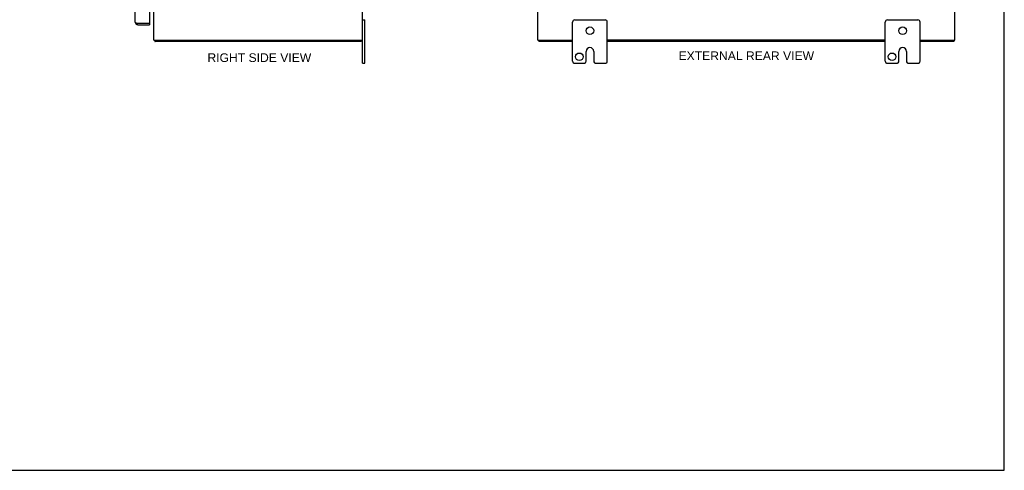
# Model space of a CAD drawing. Header units: inches. Extents: x 0 to 113, y 0 to 73.
# Tile 6 of 8: x 57 to 113, y 0 to 26. Entities that reach past the tile are written whole.
import ezdxf

# ---------------------------------------------------------------- set-up
doc = ezdxf.new("R2010")
doc.units = ezdxf.units.IN
doc.header["$LTSCALE"] = 6.233333
doc.header["$MEASUREMENT"] = 0
doc.layers.get('0').update_dxf_attribs({"linetype": 'CONTINUOUS'})
doc.layers.add('DIMENSIONS', color=7, linetype='CONTINUOUS')
doc.layers.add('DOOR_ASSEMBLY', color=7, linetype='CONTINUOUS')
doc.styles.get("Standard").update_dxf_attribs({"font": 'arial.ttf'})

msp = doc.modelspace()

# ---------------------------------------------------------------- linework, layer by layer
at = {"color": 7, "linetype": 'Continuous'}
for p, q in [((113.333, 0), (113.333, 73.333)), ((76.391, 25.917), (76.526, 25.917)), ((76.526, 23.417), (76.526, 25.917)), ((88.485, 23.542), (88.485, 25.792)), ((88.61, 25.917), (90.36, 25.917)), ((90.485, 23.542), (90.485, 25.792)), ((106.485, 23.542), (106.485, 25.792)), ((106.61, 25.917), (108.36, 25.917)), ((108.485, 23.542), (108.485, 25.792)), ((76.328, 24.742), (76.328, 24.667)), ((86.548, 24.742), (86.548, 24.667)), ((110.422, 24.742), (110.422, 24.667)), ((89.266, 23.542), (89.266, 24.105)), ((89.704, 24.105), (89.704, 23.542)), ((107.266, 23.542), (107.266, 24.105)), ((107.704, 24.105), (107.704, 23.542)), ((76.391, 23.417), (76.526, 23.417)), ((88.61, 23.417), (89.141, 23.417)), ((89.829, 23.417), (90.36, 23.417)), ((106.61, 23.417), (107.141, 23.417)), ((107.829, 23.417), (108.36, 23.417)), ((0, 0), (113.333, 0))]:
    msp.add_line(p, q, dxfattribs=at)
at = {"color": 3, "linetype": 'Continuous'}
for p, q in [((76.391, 23.417), (76.391, 49.917)), ((86.485, 24.742), (86.485, 48.592)), ((110.485, 24.742), (110.485, 48.592)), ((64.391, 24.742), (64.391, 29.185)), ((64.391, 24.742), (76.391, 24.742)), ((64.442, 24.69), (64.444, 24.683)), ((76.328, 24.667), (64.454, 24.667)), ((86.485, 24.742), (88.485, 24.742)), ((88.485, 24.667), (86.548, 24.667)), ((106.485, 24.742), (90.485, 24.742)), ((106.485, 24.667), (90.485, 24.667)), ((108.485, 24.742), (110.485, 24.742)), ((110.422, 24.667), (108.485, 24.667))]:
    msp.add_line(p, q, dxfattribs=at)
for points in [[(64.433, 24.71), (64.434, 24.709), (64.435, 24.708), (64.436, 24.706), (64.437, 24.704), (64.438, 24.702), (64.439, 24.7), (64.44, 24.698), (64.441, 24.695), (64.441, 24.693), (64.442, 24.69)], [(64.444, 24.683), (64.445, 24.681), (64.445, 24.679), (64.446, 24.678), (64.446, 24.676), (64.447, 24.674), (64.448, 24.673), (64.448, 24.671), (64.449, 24.67), (64.45, 24.669), (64.45, 24.669), (64.451, 24.668), (64.452, 24.668), (64.453, 24.667), (64.453, 24.667), (64.454, 24.667)]]:
    msp.add_lwpolyline(points, dxfattribs=at)
at = {"color": 7, "linetype": 'Continuous'}
for centre in [(89.485, 25.292), (107.485, 25.292), (88.876, 23.792), (106.876, 23.792)]:
    msp.add_circle(centre, 0.219, dxfattribs=at)
for centre, radius, start, end in [((88.61, 25.792), 0.125, 90, 180), ((90.36, 25.792), 0.125, 0, 90), ((106.61, 25.792), 0.125, 90, 180), ((108.36, 25.792), 0.125, 0, 90), ((89.485, 24.105), 0.219, 0, 180), ((107.485, 24.105), 0.219, 0, 180), ((88.61, 23.542), 0.125, 180, 270), ((89.141, 23.542), 0.125, 270.0001, 360), ((89.829, 23.542), 0.125, 180, 269.9999), ((90.36, 23.542), 0.125, 270, 360), ((106.61, 23.542), 0.125, 180, 270), ((107.141, 23.542), 0.125, 270.0001, 360), ((107.829, 23.542), 0.125, 180, 269.9999), ((108.36, 23.542), 0.125, 270, 360)]:
    msp.add_arc(centre, radius, start, end, dxfattribs=at)
at = {"color": 3, "linetype": 'Continuous'}
msp.add_arc((64.536, 24.812), 0.145, 208.8685, 224.6014, dxfattribs=at)
at = {"layer": 'DOOR_ASSEMBLY', "color": 3, "linetype": 'Continuous'}
for p, q in [((63.318, 25.781), (63.318, 47.553)), ((64.143, 29.051), (64.143, 25.726)), ((64.128, 25.711), (63.463, 25.711)), ((63.463, 25.636), (64.143, 25.636))]:
    msp.add_line(p, q, dxfattribs=at)
at = {"layer": 'DOOR_ASSEMBLY', "color": 7, "linetype": 'Continuous'}
for p, q in [((64.128, 25.711), (64.143, 25.711)), ((64.143, 25.711), (64.143, 25.636))]:
    msp.add_line(p, q, dxfattribs=at)
at = {"layer": 'DOOR_ASSEMBLY', "color": 3, "linetype": 'Continuous'}
for points in [[(63.318, 25.781), (63.319, 25.778), (63.319, 25.776), (63.32, 25.773), (63.322, 25.771), (63.324, 25.768), (63.326, 25.766), (63.329, 25.763), (63.333, 25.761), (63.336, 25.758), (63.341, 25.756), (63.345, 25.753), (63.35, 25.751), (63.355, 25.748), (63.361, 25.746), (63.367, 25.743), (63.373, 25.741), (63.379, 25.738), (63.386, 25.736), (63.393, 25.733), (63.4, 25.731), (63.408, 25.728), (63.415, 25.726), (63.423, 25.723)], [(63.423, 25.723), (63.431, 25.721), (63.439, 25.718), (63.447, 25.716), (63.463, 25.711)]]:
    msp.add_lwpolyline(points, dxfattribs=at)
for centre, radius, start, end in [((63.463, 25.781), 0.145, 180, 270), ((64.128, 25.726), 0.0156, 270, 360)]:
    msp.add_arc(centre, radius, start, end, dxfattribs=at)
at = {"layer": 'DOOR_ASSEMBLY', "color": 7, "linetype": 'Continuous'}
msp.add_arc((63.463, 25.781), 0.07, 235.4182, 270, dxfattribs=at)

# ---------------------------------------------------------------- texts
at = {"layer": 'DIMENSIONS', "color": 2, "linetype": 'Continuous', "char_height": 0.5, "attachment_point": 2, "line_spacing_factor": 0.9}
for s, insert, width in [('RIGHT SIDE VIEW', (70.459, 23.993), 5.96283), ('EXTERNAL REAR VIEW', (98.485, 24.102), 7.78439)]:
    msp.add_mtext(s, dxfattribs=dict(at, insert=insert, width=width))

doc.saveas('drawing.dxf')
